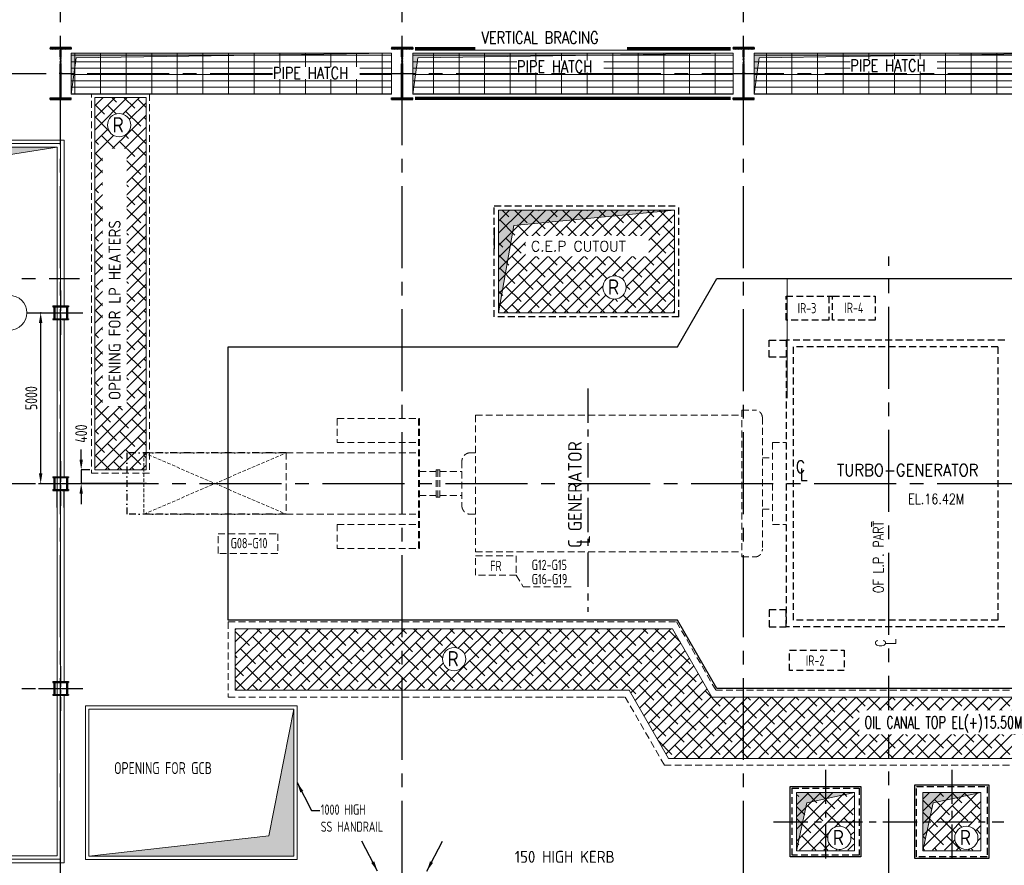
# Model space of a CAD drawing. Extents: x -287416 to 4934791, y -504132 to 1826789.
# Tile 142 of 256: x 473134 to 501968, y 165663 to 190417. Entities that reach past the tile are written whole.
import ezdxf
from ezdxf.enums import TextEntityAlignment as Align

# ---------------------------------------------------------------- set-up
doc = ezdxf.new("R2010")
doc.units = 0
doc.header["$LTSCALE"] = 800
doc.header["$MEASUREMENT"] = 0
for name, pattern in [('( Hidden )', [0.375, 0.25, -0.125]), ('1 NORTH ELEVATION$0$NORTH ELEVATION$0$HIDDEN', [0.375, 0.25, -0.125]), ('CENTER', [2, 1.25, -0.25, 0.25, -0.25]), ('CENTER2', [1.125, 0.75, -0.125, 0.125, -0.125]), ('DASHDOT', [1, 0.5, -0.25, 0, -0.25]), ('HIDDEN', [0.375, 0.25, -0.125])]:
    doc.linetypes.add(name, pattern=pattern)
doc.layers.get('0').update_dxf_attribs({"linetype": 'CONTINUOUS'})
doc.layers.get('DEFPOINTS').update_dxf_attribs({"linetype": 'CONTINUOUS'})
for name, color, linetype in [('0-7-COL', 2, 'CENTER'), ('Aux Ped Stel', 7, 'CONTINUOUS'), ('Aux_col', 7, 'CONTINUOUS'), ('CL', 2, 'CENTER2'), ('COL', 1, 'CENTER'), ('GRID', 8, 'CENTER'), ('HATCH', 9, 'CONTINUOUS'), ('LOGO', 7, 'CONTINUOUS'), ('MECH_EQ', 251, 'HIDDEN'), ('OBN', 1, 'CONTINUOUS'), ('STR', 2, 'CONTINUOUS'), ('TG', 2, 'CONTINUOUS')]:
    doc.layers.add(name, color=color, linetype=linetype)
for name, color, linetype, lineweight in [('A-CHEQUERED PLATE HATCH', 254, 'CONTINUOUS', 5), ('A-REMOVABLE GRATING', 252, 'CONTINUOUS', 9), ('CONCRETE', 4, 'CONTINUOUS', 15), ('DIM', 4, 'CONTINUOUS', 15), ('EQPT', 8, 'CONTINUOUS', 5), ('EQUIP', 251, '1 NORTH ELEVATION$0$NORTH ELEVATION$0$HIDDEN', 5), ('HANDRAIL', 3, 'CONTINUOUS', 15), ('LEADER', 4, 'CONTINUOUS', 15), ('Opening', 30, 'CONTINUOUS', 15), ('PIPE OPENING HATCH', 7, 'CONTINUOUS', 13), ('T', 3, 'CONTINUOUS', 15), ('TEXT', 3, 'CONTINUOUS', 15)]:
    doc.layers.add(name, color=color, linetype=linetype, lineweight=lineweight)
doc.styles.add('nik', font='isocp.shx')
doc.styles.add('ROAMNS', font='ROMANS.shx')
doc.styles.add('ROMANC', font='romanc')
doc.styles.add('ROMANS', font='ISO9.shx', dxfattribs={"width": 0.8})
doc.styles.add('S1', font='SIMPLEX.SHX', dxfattribs={"height": 200})
doc.styles.add('S3', font='ROMANS1.SHX', dxfattribs={"width": 0.8})
doc.styles.get("Standard").update_dxf_attribs({"font": 'ISO9'})
doc.styles.add('VER', font='ISO9.SHX')
doc.linetypes.add('FENCELINE1', pattern='A,0.25,-0.1,[133,ltypeshp.shx,S=0.1,R=0,X=-0.1,Y=0],-0.1,1', length=1.45)
doc.dimstyles.get("Standard").update_dxf_attribs({"dimtxt": 0.18, "dimasz": 0.18, "dimexe": 0.18, "dimexo": 0.0625, "dimgap": 0.09, "dimtad": 0, "dimtih": 1, "dimtoh": 1, "dimdec": 4, "dimzin": 0, "dimdsep": 46, "dimtxsty": 'Standard', "dimcen": 0.09, "dimadec": 0, "dimazin": 0, "dimtfac": 1, "dimtdec": 4, "dimtofl": 0, "dimtmove": 0, "dimatfit": 3, "dimfxl": 1, "dimtolj": 1, "dimtzin": 0, "dimarcsym": 0})
doc.dimstyles.new('STANDARD$0', dxfattribs={"dimtxt": 250, "dimasz": 200, "dimexe": 0, "dimexo": 0, "dimgap": 100, "dimtad": 1, "dimdec": 0, "dimzin": 0, "dimdsep": 46, "dimtxsty": 'S1', "dimcen": 0, "dimadec": 0, "dimazin": 0, "dimtfac": 1, "dimtdec": 0, "dimtmove": 2, "dimatfit": 3, "dimfxl": 1, "dimtolj": 1, "dimtzin": 0, "dimarcsym": 0})
pattern_1 = [(45, (0, 0), (-0.088388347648, 0.088388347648), [])]

# ---------------------------------------------------------------- blocks, each defined once
blk = doc.blocks.new('A$C48B609D5')
at = {"linetype": 'HIDDEN'}
for p, q in [((-19340, -4050), (-19340, -6250)), ((-19340, -4050), (-6214, -4050)), ((-6214, -4050), (-5064, -6050)), ((-5064, -6050), (12335, -6050)), ((-19340, -6250), (-7717, -6250)), ((-7717, -6250), (-6567, -8250)), ((-6567, -8250), (15850, -8250))]:
    blk.add_line(p, q, dxfattribs=at)
for p, q in [((-19140, -4250), (-6330, -4250)), ((-19140, -4250), (-19140, -6050)), ((-6330, -4250), (-5180, -6250)), ((-19140, -6050), (-7602, -6050)), ((-7602, -6050), (-6452, -8050)), ((-5180, -6250), (12535, -6250)), ((-6452, -8050), (15650, -8050))]:
    blk.add_line(p, q)
blk = doc.blocks.new('*D109')
at = {"layer": 'DEFPOINTS', "color": 0, "transparency": 16777216}
for p in [(475333, 177239), (474935, 176839), (476994, 176839)]:
    blk.add_point(p, dxfattribs=at)
at = {"layer": 'DIM', "color": 9, "lineweight": -2, "transparency": 16777216}
for p, q in [((474935, 177539), (474935, 177839)), ((475183, 177239), (474935, 177239)), ((474935, 177239), (474935, 176839)), ((476844, 176839), (474935, 176839)), ((474935, 176539), (474935, 176239))]:
    blk.add_line(p, q, dxfattribs=at)
at = {"layer": 'DIM', "color": 9, "transparency": 16777216}
for points in [[(474885, 177539), (474985, 177539), (474935, 177239)], [(474885, 176539), (474985, 176539), (474935, 176839)]]:
    blk.add_solid(points, dxfattribs=at)
at = {"layer": 'DIM', "transparency": 16777216, "insert": (474935, 178299), "char_height": 350, "attachment_point": 5, "rotation": 90, "style": 'ROMANS'}
blk.add_mtext('\\A1;400', dxfattribs=at)
blk = doc.blocks.new('A$C1C927E47')
at = {"layer": 'COL'}
h = blk.add_hatch(dxfattribs=at)
h.set_pattern_fill('ANSI31', color=256, scale=100, style=0)
h.paths.add_polyline_path([(16, 0), (0, 0), (0, -710), (16, -710)])
h.paths.add_polyline_path([(16, 710), (0, 710), (0, 0), (16, 0)])
h.paths.add_polyline_path([(0, 710), (-16, 710), (-16, 0), (0, 0)])
h.paths.add_polyline_path([(0, 0), (-16, 0), (-16, -710), (0, -710)])
h.paths.add_polyline_path([(-310, -710), (-310, -760), (0, -760), (0, -710)])
h.paths.add_polyline_path([(310, -760), (310, -710), (0, -710), (0, -760)])
h.paths.add_polyline_path([(310, 710), (310, 760), (0, 760), (0, 710)])
h.paths.add_polyline_path([(-310, 760), (-310, 710), (0, 710), (0, 760)])
for p, q in [((310, 760), (-310, 760)), ((-310, 760), (-310, 710)), ((310, 710), (-310, 710)), ((-16, -710), (-16, 710)), ((16, -710), (16, 710)), ((310, 760), (310, 710)), ((-310, -710), (310, -710)), ((-310, -760), (-310, -710)), ((-310, -760), (310, -760)), ((310, -760), (310, -710))]:
    blk.add_line(p, q, dxfattribs=at)
at = {"layer": 'COL', "color": 2}
for p, q in [((0, -792), (0, 792)), ((44, 0), (-44, 0)), ((44, 0), (-44, 0))]:
    blk.add_line(p, q, dxfattribs=at)
blk = doc.blocks.new('A$C5C3352FF')
at = {"layer": 'TG', "flags": 128}
blk.add_lwpolyline([(12285, 6000), (12285, -6000), (-5035, -6000), (-6185, -4000), (-19340, -4000), (-19340, 4000), (-6185, 4000), (-5035, 6000)], close=True, dxfattribs=at)
blk = doc.blocks.new('*D97')
at = {"layer": 'DEFPOINTS', "color": 0, "transparency": 16777216}
for p in [(473758, 181839), (473748, 176839), (473758, 176839)]:
    blk.add_point(p, dxfattribs=at)
at = {"layer": 'DIM', "color": 9, "lineweight": -2, "transparency": 16777216}
for p, q in [((473758, 181839), (473748, 181839)), ((473748, 181539), (473748, 177139)), ((473758, 176839), (473748, 176839))]:
    blk.add_line(p, q, dxfattribs=at)
at = {"layer": 'DIM', "color": 9, "transparency": 16777216}
for points in [[(473698, 181539), (473798, 181539), (473748, 181839)], [(473698, 177139), (473798, 177139), (473748, 176839)]]:
    blk.add_solid(points, dxfattribs=at)
at = {"layer": 'DIM', "transparency": 16777216, "insert": (473473, 179339), "char_height": 350, "attachment_point": 5, "rotation": 90, "style": 'ROMANS'}
blk.add_mtext('\\A1;5000', dxfattribs=at)
blk = doc.blocks.new('AUX COL')
at = {"layer": 'Aux Ped Stel'}
for p, q in [((-225, 200), (-225, 175)), ((-225, 200), (225, 200)), ((-225, 175), (225, 175)), ((-200, 175), (-200, -175)), ((-175, 175), (-175, -175)), ((175, 175), (175, -175)), ((200, 175), (200, -175)), ((225, 200), (225, 175)), ((-225, -175), (-225, -200)), ((-225, -175), (225, -175)), ((-225, -200), (225, -200)), ((225, -175), (225, -200))]:
    blk.add_line(p, q, dxfattribs=at)
at = {"layer": 'CL'}
for p, q in [((0, 650), (0, -650)), ((-650, 0), (650, 0))]:
    blk.add_line(p, q, dxfattribs=at)

msp = doc.modelspace()

# ---------------------------------------------------------------- hatches: boundary and pattern name
at = {"layer": 'A-CHEQUERED PLATE HATCH', "linetype": 'Continuous'}
h = msp.add_hatch(dxfattribs=at)
h.set_pattern_fill('ANSI38', color=256, scale=2000, angle=180, style=0)
edge = h.paths.add_edge_path()
edge.add_arc((476045, 187329.6), 339.7, 0, 360)
h.paths.add_polyline_path([(475333.3, 188139.3), (475333.3, 177239.2), (476833.3, 177239.2), (476833.3, 188139.3)])
h = msp.add_hatch(dxfattribs=at)
h.set_pattern_fill('ANSI38', color=256, scale=2000, angle=180, style=0)
edge = h.paths.add_edge_path()
edge.add_arc((490553.2, 182580), 339.7, 0, 360)
h.paths.add_polyline_path([(487158.3, 184839.2), (487158.3, 181839.2), (492308.3, 181839.2), (492308.3, 184839.2)])
h = msp.add_hatch(dxfattribs=at)
h.set_pattern_fill('ANSI38', color=256, scale=2000, angle=180, style=0)
h.paths.add_polyline_path([(479443.3, 172589.2), (492253.7, 172589.2), (493403.7, 170589.2), (511118.3, 170589.2), (511118.3, 181639.2), (512693.3, 181639.2), (512693.3, 171539.2), (514233.3, 171539.2), (514233.3, 168789.2), (492131.6, 168789.2), (490981.6, 170789.2), (479443.3, 170789.2)])
edge = h.paths.add_edge_path(flags=16)
edge.add_arc((485855.2, 171699.8), 339.7, 0, 360)
edge = h.paths.add_edge_path(flags=16)
edge.add_arc((505373.1, 169651.8), 339.7, 0, 360)
edge = h.paths.add_edge_path(flags=16)
edge.add_arc((511891.2, 180445.8), 339.7, 0, 360)
h = msp.add_hatch(dxfattribs=at)
h.set_pattern_fill('ANSI38', color=256, scale=2000, angle=180, style=0)
edge = h.paths.add_edge_path()
edge.add_arc((497137.5, 166466.1), 339.7, 0, 360)
h.paths.add_polyline_path([(497557.2, 166109.4), (495883.4, 166109.4), (495883.4, 167789.5), (497557.2, 167789.5)])
h = msp.add_hatch(dxfattribs=at)
h.set_pattern_fill('ANSI38', color=256, scale=2000, angle=180, style=0)
edge = h.paths.add_edge_path()
edge.add_arc((500856, 166466.1), 339.7, 0, 360)
h.paths.add_polyline_path([(501275.7, 166109.4), (499583.4, 166109.4), (499583.4, 167789.5), (501275.7, 167789.5)])
at = {"layer": 'A-REMOVABLE GRATING'}
h = msp.add_hatch(dxfattribs=at)
h.set_pattern_fill('GRATE', color=256, scale=6000, style=0)
h.paths.add_polyline_path([(484023.4, 189439.3), (474643.4, 189439.3), (474643.4, 188239.3), (484023.4, 188239.3)])
h = msp.add_hatch(dxfattribs=at)
h.set_pattern_fill('GRATE', color=256, scale=6000, style=0)
h.paths.add_polyline_path([(494023.4, 189439.3), (484643.4, 189439.3), (484643.4, 188239.3), (494023.4, 188239.3)])
h = msp.add_hatch(dxfattribs=at)
h.set_pattern_fill('GRATE', color=256, scale=6000, style=0)
h.paths.add_polyline_path([(504023.4, 189439.3), (494643.4, 189439.3), (494643.4, 188239.3), (504023.4, 188239.3)])
at = {"layer": 'Opening'}
h = msp.add_hatch(color=5, dxfattribs=at)
h.dxf.hatch_style = 1
h.paths.add_polyline_path([(463833.3, 165939.2), (465237.4, 185266), (474233.3, 186689.2), (463833.3, 186689.2)])
h = msp.add_hatch(color=5, dxfattribs=at)
h.dxf.hatch_style = 1
h.paths.add_polyline_path([(492308.3, 184839.2), (487158.3, 184839.2), (487158.3, 181839.2), (487605.2, 184395.6)])
h = msp.add_hatch(color=5, dxfattribs=at)
h.dxf.hatch_style = 1
h.paths.add_polyline_path([(481158.2, 170234.6), (480426.5, 166524.8), (475158.2, 165934.6), (481158.2, 165934.6)])
h = msp.add_hatch(dxfattribs=at)
h.set_pattern_fill('ANSI31', color=5)
h.set_pattern_definition(pattern_1)
h.paths.add_polyline_path([(497583.4, 167789.5), (495883.4, 167789.5), (495883.4, 166089.5), (496188.6, 167486.9)])
h = msp.add_hatch(dxfattribs=at)
h.set_pattern_fill('ANSI31', color=5)
h.set_pattern_definition(pattern_1)
h.paths.add_polyline_path([(501283.4, 167789.5), (499583.4, 167789.5), (499583.4, 166089.5), (499888.6, 167486.9)])
at = {"layer": 'PIPE OPENING HATCH'}
h = msp.add_hatch(color=5, dxfattribs=at)
h.dxf.hatch_style = 1
h.paths.add_polyline_path([(484023.4, 189439.3), (474643.4, 189439.3), (474643.4, 188239.3), (474790.7, 189297.5)])
h = msp.add_hatch(color=5, dxfattribs=at)
h.dxf.hatch_style = 1
h.paths.add_polyline_path([(484790.7, 189297.5), (494023.4, 189439.3), (484643.4, 189439.3), (484643.4, 188239.3)])
h = msp.add_hatch(color=5, dxfattribs=at)
h.dxf.hatch_style = 1
h.paths.add_polyline_path([(504023.4, 189439.3), (494643.4, 189439.3), (494643.4, 188239.3), (494790.7, 189297.5)])

# ---------------------------------------------------------------- linework, layer by layer
at = {"color": 6, "linetype": 'HIDDEN'}
for p, q in [((487033.3, 184964.2), (492433.3, 184964.2)), ((487033.3, 181714.2), (487033.3, 184964.2)), ((492433.3, 181714.2), (492433.3, 184964.2)), ((492433.3, 181714.2), (487033.3, 181714.2))]:
    msp.add_line(p, q, dxfattribs=at)
at = {"color": 2, "linetype": 'CENTER'}
for p, q in [((489768.3, 179617.7), (489768.3, 173082.2)), ((496733.4, 168460.6), (496733.4, 165682)), ((500433.3, 168460.6), (500433.3, 165667.2)), ((495212.3, 166939.5), (501954.3, 166939.5))]:
    msp.add_line(p, q, dxfattribs=at)
at = {"color": 2, "linetype": 'DASHDOT', "ltscale": 0.5}
for p, q in [((476268.3, 177739.2), (476268.3, 175939.3)), ((480937.8, 177739.2), (476268.3, 177739.2)), ((480937.8, 175939.2), (476268.3, 175939.2))]:
    msp.add_line(p, q, dxfattribs=at)
for points in [[(495701.3, 167971.6), (497765.5, 167971.6), (497765.5, 165907.4), (495701.3, 165907.4)], [(499351.4, 168021.4), (501515.1, 168021.4), (501515.1, 165857.6), (499351.4, 165857.6)]]:
    msp.add_lwpolyline(points, close=True)
at = {"color": 3, "linetype": 'HIDDEN'}
for points in [[(495751, 167921.9), (497715.7, 167921.9), (497715.7, 165957.2), (495751, 165957.2)], [(499401.1, 167971.6), (501465.4, 167971.6), (501465.4, 165907.4), (499401.1, 165907.4)]]:
    msp.add_lwpolyline(points, close=True, dxfattribs=at)
at = {"layer": '0-7-COL', "linetype": 'CENTER2', "ltscale": 4}
for p, q in [((498583.3, 161612.9), (498583.3, 183483.5)), ((471200.8, 176839.2), (516668.1, 176839.2))]:
    msp.add_line(p, q, dxfattribs=at)
at = {"layer": '0-7-COL', "linetype": 'Continuous', "ltscale": 4}
for p, q in [((474233.3, 176139.2), (474233.3, 176639.2)), ((474433.3, 176139.2), (474433.3, 176639.2))]:
    msp.add_line(p, q, dxfattribs=at)
at = {"layer": 'A-CHEQUERED PLATE HATCH', "linetype": 'Continuous'}
msp.add_lwpolyline([(479443.3, 172589.2), (492253.7, 172589.2), (493403.7, 170589.2), (511118.3, 170589.2), (511118.3, 181639.2), (512693.3, 181639.2), (512693.3, 171539.2), (514233.3, 171539.2), (514233.3, 168789.2), (492131.6, 168789.2), (490981.6, 170789.2), (479443.3, 170789.2), (479443.3, 172589.2)], dxfattribs=at)
at = {"layer": 'CONCRETE'}
for p, q in [((463633.3, 186889.2), (474433.3, 186889.2)), ((474433.3, 182039.2), (474433.3, 186889.2)), ((463833.3, 186689.2), (474233.3, 186689.2)), ((474233.3, 182039.2), (474233.3, 186689.2)), ((474233.3, 177039.2), (474233.3, 181639.2)), ((474433.3, 177039.2), (474433.3, 181639.2)), ((474233.3, 171039.2), (474233.3, 176139.2)), ((474433.3, 171039.2), (474433.3, 176139.2)), ((474233.3, 165939.2), (474233.3, 170639.2)), ((474433.3, 165739.2), (474433.3, 170639.2)), ((463833.3, 165939.2), (474233.3, 165939.2)), ((463633.3, 165739.2), (474433.3, 165739.2))]:
    msp.add_line(p, q, dxfattribs=at)
at = {"layer": 'DIM'}
for p, q in [((495608.3, 182839.2), (495608.3, 179340.2)), ((492253.7, 172589.2), (493403.7, 170589.2))]:
    msp.add_line(p, q, dxfattribs=at)
at = {"layer": 'DIM', "linetype": '( Hidden )', "flags": 128}
msp.add_lwpolyline([(475233.3, 177139.2), (476933.3, 177139.2), (476933.3, 188239.3), (475233.3, 188239.3)], close=True, dxfattribs=at)
at = {"layer": 'DIM', "flags": 128}
msp.add_lwpolyline([(475333.3, 177239.2), (476833.3, 177239.2), (476833.3, 188139.3), (475333.3, 188139.3)], close=True, dxfattribs=at)
at = {"layer": 'DIM'}
for centre in [(476045, 187329.6), (490553.2, 182580), (485855.2, 171699.8), (497137.5, 166466.1), (500856, 166466.1)]:
    msp.add_circle(centre, 339.7, dxfattribs=at)
at = {"layer": 'EQPT', "linetype": '( Hidden )'}
for p, q in [((486483.7, 178839.2), (494283.4, 178839.2)), ((486483.7, 178839.2), (486483.7, 174839.3)), ((494283.4, 178989.2), (494658.4, 178989.2)), ((494283.4, 178989.2), (494283.4, 174689.3)), ((482433.8, 178739.2), (482433.8, 178039.2)), ((482433.8, 178739.2), (484838.7, 178739.2)), ((484813.7, 178739.2), (484813.7, 174939.3)), ((484838.7, 178739.2), (484838.7, 174939.3)), ((494883.4, 178764.2), (494883.4, 174914.3)), ((482433.8, 178039.2), (484838.7, 178039.2)), ((495183.4, 178039.2), (495583.4, 178039.2)), ((495183.4, 178039.2), (495183.4, 175639.3)), ((480937.8, 177739.2), (484813.7, 177739.2)), ((486333.7, 177739.2), (486483.7, 177739.2)), ((486083.7, 177489.2), (486083.7, 176189.3)), ((494883.4, 177589.2), (495183.4, 177589.2)), ((484838.7, 177189.2), (485333.7, 177189.2)), ((485333.7, 177239.2), (485333.7, 176439.3)), ((485333.7, 177239.2), (485433.7, 177239.2)), ((485383.7, 177239.2), (485383.7, 176439.3)), ((485433.7, 177239.2), (485433.7, 176439.3)), ((485433.7, 177189.2), (486083.7, 177189.2)), ((484838.7, 176489.3), (485333.7, 176489.3)), ((485433.7, 176489.3), (486083.7, 176489.3)), ((485333.7, 176439.3), (485433.7, 176439.3)), ((480937.8, 175939.3), (484813.7, 175939.3)), ((486333.7, 175939.3), (486483.7, 175939.3)), ((494883.4, 176089.3), (495183.4, 176089.3)), ((482433.8, 175639.3), (482433.8, 174939.3)), ((482433.8, 175639.3), (484838.7, 175639.3)), ((495183.4, 175639.3), (495583.4, 175639.3)), ((482433.8, 174939.3), (484838.7, 174939.3)), ((486483.7, 174839.3), (494283.4, 174839.3)), ((494283.4, 174689.3), (494658.4, 174689.3))]:
    msp.add_line(p, q, dxfattribs=at)
for points in [[(478943.3, 175365), (480692.3, 175365), (480691.5, 174794.3), (478943.3, 174794.3)], [(486483.7, 174726.8), (487673.2, 174726.8), (487673.2, 174156), (486483.7, 174156)]]:
    msp.add_lwpolyline(points, close=True, dxfattribs=at)
msp.add_lwpolyline([(487673.2, 174156), (487879.8, 173810.3), (489343.3, 173810.2)], dxfattribs=at)
for centre, radius, start, end in [((494658.4, 178764.2), 225, 0, 90), ((486333.7, 177489.2), 250, 90, 180), ((486333.7, 176189.3), 250, 180, 270), ((494658.4, 174914.3), 225, 270, 0)]:
    msp.add_arc(centre, radius, start, end, dxfattribs=at)
at = {"layer": 'EQUIP', "linetype": '( Hidden )', "ltscale": 0.5}
for p, q in [((476768.3, 177739.2), (476768.3, 175939.3)), ((480937.8, 177739.2), (476768.3, 177739.2)), ((476768.3, 177739.2), (480937.8, 175939.3)), ((476768.3, 175939.2), (480937.8, 177739.2)), ((480937.8, 175939.2), (476768.3, 175939.2))]:
    msp.add_line(p, q, dxfattribs=at)
at = {"layer": 'EQUIP', "linetype": '( Hidden )'}
msp.add_line((480937.8, 177739.2), (480937.8, 175939.3), dxfattribs=at)
at = {"layer": 'GRID', "linetype": 'CENTER2', "ltscale": 4}
for p, q in [((474333.3, 157945.3), (474333.3, 202923.8)), ((484333.3, 157945.3), (484333.3, 202923.8)), ((494333.3, 157945.3), (494333.3, 202923.8)), ((457111.3, 188839.2), (559833.3, 188839.2)), ((459600.7, 182839.2), (474885.8, 182839.2)), ((473342.2, 181839.2), (474960.9, 181839.2)), ((459600.7, 176839.2), (474954.1, 176839.2)), ((459600.7, 170839.2), (474890.7, 170839.2))]:
    msp.add_line(p, q, dxfattribs=at)
at = {"layer": 'HANDRAIL', "linetype": 'FENCELINE1', "ltscale": 0.75}
msp.add_lwpolyline([(474333.3, 170639.2), (474333.3, 165839.2), (463733.3, 165839.2), (463733.3, 186789.2), (474333.3, 186789.2), (474333.3, 182039.2)], dxfattribs=at)
at = {"layer": 'HANDRAIL', "linetype": 'FENCELINE1', "ltscale": 0.3}
for points in [[(474333.3, 181639.2), (474333.3, 177039.2)], [(474333.3, 176639.2), (474333.3, 171039.2)]]:
    msp.add_lwpolyline(points, dxfattribs=at)
at = {"layer": 'HANDRAIL', "linetype": 'FENCELINE1', "ltscale": 0.75}
msp.add_lwpolyline([(481258.2, 165834.6), (475058.2, 165834.6), (475058.2, 170334.6), (481258.2, 170334.6)], close=True, dxfattribs=at)
at = {"layer": 'MECH_EQ', "linetype": '( Hidden )'}
for p, q in [((496829.2, 182321.8), (496941.3, 182321.8)), ((501982.6, 181039.2), (495582.6, 181039.2)), ((495582.6, 181039.2), (495582.6, 172639.2)), ((501782.6, 180839.2), (495782.6, 180839.2)), ((495782.6, 180839.2), (495782.6, 172839.2)), ((501782.6, 180839.2), (501782.6, 172839.2)), ((501782.6, 172839.2), (495782.6, 172839.2)), ((501982.6, 172639.2), (495582.6, 172639.2))]:
    msp.add_line(p, q, dxfattribs=at)
for points in [[(495579.2, 182321.8), (496829.2, 182321.8), (496829.2, 181621.8), (495579.2, 181621.8)], [(496941.3, 182321.8), (498191.3, 182321.8), (498191.3, 181621.8), (496941.3, 181621.8)], [(495082.6, 172639.2), (495582.6, 172639.2), (495582.6, 173139.2), (495082.6, 173139.2)], [(495678.7, 171961.2), (497278.6, 171961.2), (497278.6, 171361.2), (495678.7, 171361.2)]]:
    msp.add_lwpolyline(points, close=True, dxfattribs=at)
msp.add_lwpolyline([(495582.6, 180539.2), (495082.6, 180539.2), (495082.6, 181039.2), (495582.6, 181039.2)], dxfattribs=at)
at = {"layer": 'OBN'}
msp.add_line((484333.3, 189439.2), (484333.3, 188239.2), dxfattribs=at)
at = {"layer": 'Opening'}
for p, q in [((487158.3, 184839.2), (492308.3, 184839.2)), ((487158.3, 181839.2), (487158.3, 184839.2)), ((492308.3, 184839.2), (487605.2, 184395.6)), ((492308.3, 181839.2), (492308.3, 184839.2)), ((487605.2, 184395.6), (487158.3, 181839.2)), ((492308.3, 181839.2), (487158.3, 181839.2)), ((481158.2, 170234.6), (480426.5, 166524.8)), ((480426.5, 166524.8), (475158.2, 165934.6))]:
    msp.add_line(p, q, dxfattribs=at)
msp.add_lwpolyline([(463833.3, 165939.2), (465237.4, 185266), (474233.3, 186689.2)], dxfattribs=at)
for points in [[(463833.3, 186689.2), (474233.3, 186689.2), (474233.3, 165939.2), (463833.3, 165939.2)], [(481158.2, 165934.6), (475158.2, 165934.6), (475158.2, 170234.6), (481158.2, 170234.6)], [(495883.4, 166089.5), (497583.4, 166089.5), (497583.4, 167789.5), (495883.4, 167789.5)], [(499583.4, 166089.5), (501283.4, 166089.5), (501283.4, 167789.5), (499583.4, 167789.5)]]:
    msp.add_lwpolyline(points, close=True, dxfattribs=at)
at = {"layer": 'Opening', "flags": 128}
for points in [[(497583.4, 167789.5), (496188.6, 167486.9), (495883.4, 166089.5)], [(501283.4, 167789.5), (499888.6, 167486.9), (499583.4, 166089.5)]]:
    msp.add_lwpolyline(points, dxfattribs=at)
at = {"layer": 'PIPE OPENING HATCH', "color": 1}
for p, q in [((484790.7, 189297.5), (484643.4, 188239.3)), ((484790.7, 189297.5), (494023.4, 189439.3)), ((494790.7, 189297.5), (494643.4, 188239.3)), ((494790.7, 189297.5), (504023.4, 189439.3))]:
    msp.add_line(p, q, dxfattribs=at)
for points in [[(474643.4, 189439.3), (484023.4, 189439.3), (484023.4, 188239.3), (474643.4, 188239.3)], [(484643.4, 189439.3), (494023.4, 189439.3), (494023.4, 188239.3), (484643.4, 188239.3)], [(494643.4, 189439.3), (504023.4, 189439.3), (504023.4, 188239.3), (494643.4, 188239.3)]]:
    msp.add_lwpolyline(points, close=True, dxfattribs=at)
msp.add_lwpolyline([(474643.4, 188239.3), (474790.7, 189297.5), (484023.4, 189439.3)], dxfattribs=at)
at = {"layer": 'STR', "color": 4, "linetype": 'CENTER'}
msp.add_line((487033.3, 184336.7), (487033.3, 183711.7), dxfattribs=at)
msp.add_line((487033.3, 184336.7), (487033.3, 183711.7), dxfattribs=at)
at = {"layer": 'STR', "color": 7, "linetype": 'DASHDOT', "const_width": 100}
for points in [[(484708.3, 189564.2), (493958.3, 189564.2)], [(484708.3, 188114.2), (493958.3, 188114.2)]]:
    msp.add_lwpolyline(points, dxfattribs=at)
at = {"layer": 'T', "color": 9}
msp.add_line((498074.9, 175717), (498074.9, 175566.8), dxfattribs=at)
msp.add_line((498074.9, 175717), (498074.9, 175566.8), dxfattribs=at)
at = {"layer": 'TEXT'}
msp.add_circle((472833.6, 181839.2), 508.6, dxfattribs=at)

# ---------------------------------------------------------------- block references
at = {"layer": 'Aux_col'}
for p in [(474333.3, 181839.2), (474333.3, 176839.2), (474333.3, 170839.2)]:
    msp.add_blockref('AUX COL', p, dxfattribs=at)
at = {"layer": 'DIM'}
for name in ['A$C5C3352FF', 'A$C48B609D5']:
    msp.add_blockref(name, (498583.3, 176839.2), dxfattribs=at)
at = {"layer": 'HATCH'}
for p in [(474333.3, 188839.2), (484333.3, 188839.2), (494333.3, 188839.2)]:
    msp.add_blockref('A$C1C927E47', p, dxfattribs=at)

# ---------------------------------------------------------------- texts
at = {"layer": 'EQPT', "linetype": '( Hidden )', "style": 'ROMANS', "width": 0.8}
for s, p in [('G08-G10', (479850.5, 175094.1)), ('FR', (487079.3, 174426.6)), ('G12-G15', (488642.9, 174456.7)), ('G16-G19', (488649.6, 174041.9))]:
    msp.add_text(s, height=300, dxfattribs=at).set_placement(p, align=Align.MIDDLE)
at = {"layer": 'LOGO', "color": 4, "style": 'ROMANS'}
for s, p in [('C GENERATOR', (489395.2, 174951.7)), ('L', (489639, 175065.9))]:
    msp.add_text(s, height=400, rotation=90, dxfattribs=at).set_placement(p, align=Align.MIDDLE_LEFT)
at = {"layer": 'STR', "color": 4, "insert": (468731.1, 179359.7), "char_height": 400, "width": 3040.312, "attachment_point": 1, "style": 'VER'}
msp.add_mtext('\\pi-108.42;UNLOADING \\P\\pi958.25;BAY', dxfattribs=at)
at = {"layer": 'T', "color": 20, "style": 'ROMANC', "width": 0.9}
for s, p in [('C', (496000.8, 177155.9)), (' TURBO-GENERATOR', (499030.1, 177058.5)), ('L', (496094.4, 176924.3))]:
    msp.add_text(s, height=350, dxfattribs=at).set_placement(p, align=Align.CENTER)
at = {"layer": 'T', "insert": (475900.8, 168683.4), "char_height": 350, "width": 2773.333, "attachment_point": 1, "style": 'ROMANS'}
msp.add_mtext('OPENING FOR GCB', dxfattribs=at)
at = {"layer": 'TEXT', "style": 'ROMANS'}
for p in [(475851.1, 187118.3), (490359.3, 182368.8), (485661.3, 171488.6), (496943.6, 166254.9), (500662.2, 166254.9)]:
    msp.add_text('R', height=445.3, dxfattribs=at).set_placement(p)
at = {"layer": 'TEXT', "style": 'ROMANS', "width": 0.8}
for s, p in [('IR-3', (496190.8, 181973.4)), ('IR-4', (497564.9, 181982.9)), ('IR-2', (496428.9, 171656.3))]:
    msp.add_text(s, height=300, dxfattribs=at).set_placement(p, align=Align.MIDDLE)
at = {"layer": 'TEXT', "style": 'S3', "width": 0.8}
msp.add_text('EL.16.42M', height=300, dxfattribs=at).set_placement((499974.3, 176239.3), align=Align.CENTER)
for s, p in [(' OF L.P. PART', (498431.6, 174601.3)), ('C', (498491.9, 172167.4)), ('L', (498790, 172205.4))]:
    msp.add_text(s, height=300, rotation=90, dxfattribs=at).set_placement(p, align=Align.CENTER)
at = {"layer": 'TEXT', "insert": (481949.8, 167443.7), "char_height": 300, "width": 2740.772, "attachment_point": 1, "style": 'ROMANS'}
msp.add_mtext('1000 HIGH\\PSS HANDRAIL', dxfattribs=at)
at = {"layer": 'TEXT', "insert": (487632.3, 166085.1), "char_height": 350, "width": 3201.755, "attachment_point": 1, "rotation": 0.00001, "style": 'nik'}
msp.add_mtext('150 HIGH KERB', dxfattribs=at)

# ---------------------------------------------------------------- dimensions: what is measured, and where the dimension line sits
at = {"layer": 'DIM'}
dim = msp.add_linear_dim(base=(473747.7, 176839.2), p1=(473757.8, 181839.2), p2=(473757.8, 176839.2), angle=90, dimstyle='STANDARD$0', override={"dimtxt": 350, "dimasz": 300, "dimtxsty": 'ROMANS', "dimclrd": 9, "dimclre": 9, "dimclrt": 256, "dimtix": 1}, dxfattribs=at)
dim.commit()
dim.dimension.update_dxf_attribs({"geometry": '*D97', "text_midpoint": (473472.7, 179339.2)})
dim = msp.add_linear_dim(base=(474935.2, 176839.2), p1=(475333.3, 177239.2), p2=(476994.2, 176839.2), angle=90, dimstyle='STANDARD$0', override={"dimtxt": 350, "dimasz": 300, "dimexo": 150, "dimtxsty": 'ROMANS', "dimclrd": 9, "dimclre": 9, "dimclrt": 256, "dimtix": 1}, dxfattribs=at)
dim.commit()
dim.dimension.update_dxf_attribs({"geometry": '*D109', "text_midpoint": (474935.2, 178299.2), "dimtype": 160})

# ---------------------------------------------------------------- leaders
at = {"layer": 'LEADER'}
for points in [[(481258.2, 168084.6), (481677.1, 167265.1), (481920, 167265.1)], [(483612.3, 165489.5, 100), (483155.2, 166364.7, 100)], [(485054.3, 165489.5, 100), (485511.4, 166364.7, 100)]]:
    msp.add_leader(points, dimstyle='Standard', override={"dimtxt": 350, "dimasz": 300, "dimexe": 0, "dimexo": 0, "dimgap": 100, "dimtad": 0, "dimtih": 0, "dimtoh": 0, "dimdec": 0, "dimtxsty": 'ROMANS', "dimcen": 0, "dimclrd": 9, "dimclre": 9, "dimclrt": 256, "dimtdec": 0, "dimtix": 1, "dimtofl": 1, "dimatfit": 0}, dxfattribs=at)

# ---------------------------------------------------------------- next in the draw order: texts
at = {"layer": 'T', "char_height": 350, "attachment_point": 1, "style": 'S3', "bg_fill": 3, "bg_fill_color": 256, "bg_fill_transparency": 0}
for s, insert, width, box_fill_scale in [('PIPE HATCH', (487694, 189221), 2543.153, 1), ('PIPE HATCH', (497455.1, 189253), 2543.153, 1), ('PIPE HATCH', (480546.8, 189031.7), 2543.153, 1), ('OIL CANAL TOP EL(+)15.50M', (497868.1, 170021.2), 6146.667, 1.5)]:
    msp.add_mtext(s, dxfattribs=dict(at, insert=insert, width=width, box_fill_scale=box_fill_scale))
at = {"layer": 'TEXT', "insert": (475739.8, 179282.6), "char_height": 350, "width": 7179.516, "attachment_point": 1, "rotation": 90, "bg_fill": 3, "box_fill_scale": 1.5, "bg_fill_color": 256, "bg_fill_transparency": 0}
msp.add_mtext('OPENING FOR LP HEATERS', dxfattribs=at)
at = {"layer": 'TEXT', "insert": (488105.9, 183935.8), "char_height": 300, "width": 3297.02, "attachment_point": 1, "style": 'ROAMNS', "bg_fill": 3, "box_fill_scale": 1.5, "bg_fill_color": 256, "bg_fill_transparency": 0}
msp.add_mtext('C.E.P CUTOUT', dxfattribs=at)

# ---------------------------------------------------------------- next in the draw order: texts
at = {"layer": 'T', "insert": (486655.3, 190066.6), "char_height": 350, "width": 4092.636, "attachment_point": 1, "style": 'S3', "bg_fill": 3, "box_fill_scale": 1.5, "bg_fill_color": 256, "bg_fill_transparency": 0}
msp.add_mtext('VERTICAL BRACING', dxfattribs=at)
at = {"layer": 'TEXT', "char_height": 450, "attachment_point": 1, "style": 'ROMANS'}
for s, insert, width in [('\\pi229.15;COLUMNS TO BE RAISED UPTO \\P\\pi1437.7;33.0M FOR PROVIDING \\P\\pi417.72;SUPPORTING STRUCTURE FOR  \\P\\pi512.01;CRITICAL PIPING AND POWER \\P\\pi2629.1;CYCLE PIPING', (50083.4, 179340), 8892.585), ('\\pi-450,l450;{\\Fromans|c0;1. ALL DIMENSIONS ARE IN MM & ELEVATIONS IN METERS UNLESS STATED OTHERWISE. \\P\\pi-900,l900;2. ALL ELEVATIONS ARE WITH RESPECT TO TG HALL 0.0M WHICH CORRESPONDS TO    RL(+)219.0M  \\P3. ALL CIVIL DETAILS SUCH AS DOORS/WALLS/CLADDINGS/OPENINGS/TOILETS/ STAIRCASES/LIFT ETC. ARE INDICATIVE ONLY & FOR EXACT DETAILS REFER CIVIL/ARCHITECTURE DRAWINGS. \\P4. CIVIL TO PROVIDE 2NOs. EPS (TOS) 250MM WIDEx13800MM LONG FOR HPH-5, 250MM WIDEx16300MM LONG FOR HPH-6 FOR MOVEMENT OF HP.HEATERS AS PER LOCATION SHOWN IN THE DWG. }', (104145.1, 176163.4), 25083.616)]:
    msp.add_mtext(s, dxfattribs=dict(at, insert=insert, width=width))

doc.saveas('drawing.dxf')
